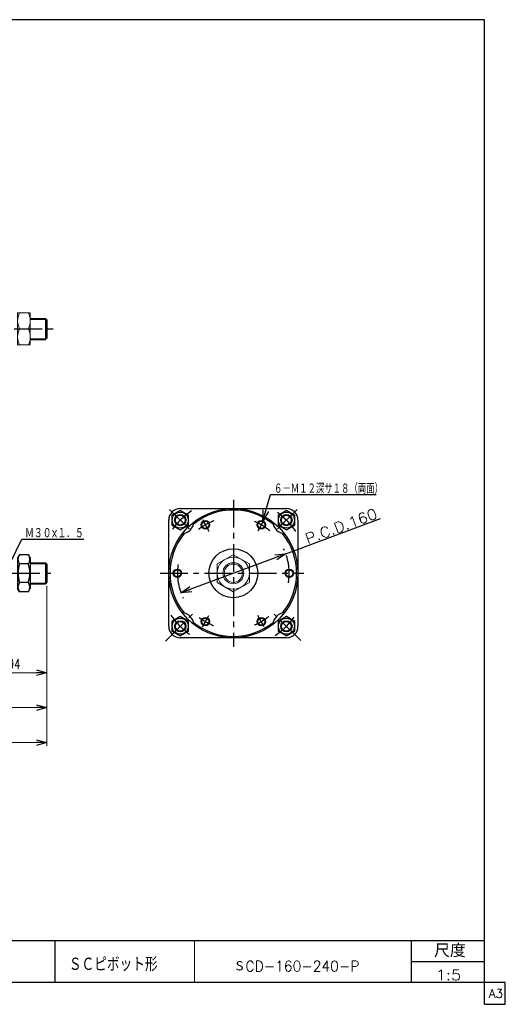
# Model space of a CAD drawing. Header units: millimetres. Extents: x -950 to 1020, y -701 to 709.
# Tile 3 of 3: x 325 to 1020, y -701 to 709. Entities that reach past the tile are written whole.
import ezdxf
from ezdxf.enums import TextEntityAlignment as Align

# ---------------------------------------------------------------- set-up
doc = ezdxf.new("R2010")
doc.units = ezdxf.units.MM
doc.header["$LTSCALE"] = 1.25
doc.linetypes.add('CENTER', pattern=[50.8, 31.75, -6.35, 6.35, -6.35])
doc.layers.add('ZUWAKU', color=7, linetype='Continuous')
doc.styles.add('FdaStyle0', font='txt.shx', dxfattribs={"width": 0.714286, "bigfont": 'bigfont'})
doc.dimstyles.new('DaDimRotatedStyle', dxfattribs={"dimtxt": 15, "dimasz": 15.000009, "dimexe": 5, "dimexo": 5, "dimgap": 5, "dimtad": 3, "dimdsep": 46, "dimtxsty": 'FdaStyle0', "dimblk1": 'OPEN30', "dimblk2": 'OPEN30', "dimsah": 1, "dimcen": 0.09, "dimclrd": 4, "dimclre": 4, "dimclrt": 4, "dimadec": 0, "dimazin": 2, "dimtfac": 1, "dimtdec": 4, "dimtmove": 0, "dimatfit": 0, "dimfxl": 1, "dimarcsym": 0})

# ---------------------------------------------------------------- blocks, each defined once
blk = doc.blocks.new('_OPEN30')
at = {"color": 0, "linetype": 'ByBlock', "lineweight": -2}
for p, q in [((-1, 0.267949), (0, 0)), ((0, 0), (-1, -0.267949)), ((0, 0), (-1, 0))]:
    blk.add_line(p, q, dxfattribs=at)
blk = doc.blocks.new('DC_GROUP_Φ160_5')
at = {"color": 4, "linetype": 'Continuous', "lineweight": 25}
for p, q in [((324.6, -57.5), (322, -62)), ((322, -62), (322, -106)), ((337.4, -57.5), (324.6, -57.5)), ((337.4, -57.5), (340, -62)), ((340, -62), (340, -106)), ((337.4, -70.8), (324.6, -70.8)), ((337.4, -97.3), (324.6, -97.3)), ((324.6, -110.6), (322, -106)), ((337.4, -110.6), (324.6, -110.6)), ((337.4, -110.6), (340, -106))]:
    blk.add_line(p, q, dxfattribs=at)
for centre, radius, start, end in [((334.3, -64.1), 11.8, 145.6111, 214.3889), ((327.7, -64.1), 11.8, 325.6111, 34.3889), ((366.5, -84), 43.9, 162.4111, 197.5889), ((295.5, -84), 43.9, 342.4111, 17.5889), ((334.3, -104), 11.8, 145.6111, 214.3889), ((327.7, -104), 11.8, 325.6111, 34.3889)]:
    blk.add_arc(centre, radius, start, end, dxfattribs=at)
blk = doc.blocks.new('DC_GROUP_Φ160_10')
at = {"color": 4, "linetype": 'Continuous', "lineweight": 13}
for p, q in [((630.7, -57.5), (607.7, -70.8)), ((653.7, -70.8), (630.7, -57.5)), ((607.7, -70.8), (607.7, -97.3)), ((653.7, -97.3), (653.7, -70.8)), ((607.7, -97.3), (630.7, -110.6)), ((630.7, -110.6), (653.7, -97.3))]:
    blk.add_line(p, q, dxfattribs=at)
for radius in [23, 15, 13.1]:
    blk.add_circle((630.7, -84), radius, dxfattribs=at)
blk = doc.blocks.new('DC_GROUP_Φ160_11')
at = {"color": 4, "linetype": 'Continuous', "lineweight": 25}
for p, q in [((706.7, -146.2), (694.7, -153.1)), ((694.7, -153.1), (694.7, -167)), ((718.7, -153.1), (706.7, -146.2)), ((718.7, -167), (718.7, -153.1)), ((694.7, -167), (706.7, -173.9)), ((706.7, -173.9), (718.7, -167))]:
    blk.add_line(p, q, dxfattribs=at)
for radius in [11.5, 8, 7]:
    blk.add_circle((706.7, -160), radius, dxfattribs=at)
blk = doc.blocks.new('DC_GROUP_Φ160_12')
at = {"color": 4, "linetype": 'Continuous', "lineweight": 25}
for p, q in [((554.7, -146.2), (542.7, -153.1)), ((542.7, -153.1), (542.7, -167)), ((566.7, -153.1), (554.7, -146.2)), ((566.7, -167), (566.7, -153.1)), ((542.7, -167), (554.7, -173.9)), ((554.7, -173.9), (566.7, -167))]:
    blk.add_line(p, q, dxfattribs=at)
for radius in [11.5, 8, 7]:
    blk.add_circle((554.7, -160), radius, dxfattribs=at)
blk = doc.blocks.new('DC_GROUP_Φ160_13')
at = {"color": 4, "linetype": 'Continuous', "lineweight": 25}
for p, q in [((554.7, 5.8), (542.7, -1.1)), ((566.7, -1.1), (554.7, 5.8)), ((542.7, -1.1), (542.7, -15)), ((566.7, -15), (566.7, -1.1)), ((542.7, -15), (554.7, -21.9)), ((554.7, -21.9), (566.7, -15))]:
    blk.add_line(p, q, dxfattribs=at)
for radius in [11.5, 8, 7]:
    blk.add_circle((554.7, -8), radius, dxfattribs=at)
blk = doc.blocks.new('DC_GROUP_Φ160_14')
at = {"color": 4, "linetype": 'Continuous', "lineweight": 25}
for p, q in [((706.7, 5.8), (694.7, -1.1)), ((718.7, -1.1), (706.7, 5.8)), ((694.7, -1.1), (694.7, -15)), ((718.7, -15), (718.7, -1.1)), ((694.7, -15), (706.7, -21.9)), ((706.7, -21.9), (718.7, -15))]:
    blk.add_line(p, q, dxfattribs=at)
for radius in [11.5, 8, 7]:
    blk.add_circle((706.7, -8), radius, dxfattribs=at)
blk = doc.blocks.new('DC_GROUP_Φ160_19')
at = {"color": 4, "linetype": 'Continuous', "lineweight": 13}
for p, q in [((340, 288.8), (322, 288.8)), ((322, 288.8), (322, 242.8)), ((340, 242.8), (340, 288.8)), ((324.6, 265.8), (337.4, 265.8)), ((322, 242.8), (340, 242.8))]:
    blk.add_line(p, q, dxfattribs=at)
for centre, start, end in [((348.4, 277.3), 154.1759, 205.8241), ((313.6, 277.3), 334.1759, 25.8241), ((348.4, 254.3), 154.1759, 205.8241), ((313.6, 254.3), 334.1759, 25.8241)]:
    blk.add_arc(centre, 26.4, start, end, dxfattribs=at)
blk = doc.blocks.new('*D42')
at = {"color": 4, "linetype": 'Continuous', "lineweight": 13}
for p, q in [((364, -102), (364, -231.5)), ((270, -179.5), (270, -231.5)), ((270, -226.5), (364, -226.5))]:
    blk.add_line(p, q, dxfattribs=at)
at = {"color": 4, "xscale": 15.00001393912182, "yscale": 14.99994636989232}
for p, rotation in [((270, -226.5), 180), ((364, -226.5), 360)]:
    blk.add_blockref('_OPEN30', p, dxfattribs=dict(at, rotation=rotation))
at = {"color": 4, "insert": (317, -221.5), "char_height": 15, "width": 56.25, "attachment_point": 8, "style": 'FdaStyle0'}
blk.add_mtext('\\T1.00;94', dxfattribs=at)
blk = doc.blocks.new('*D43')
at = {"color": 4, "linetype": 'Continuous', "lineweight": 13}
for p, q in [((364, -102), (364, -281.5)), ((-205, -181.5), (-205, -281.5)), ((-205, -276.5), (364, -276.5))]:
    blk.add_line(p, q, dxfattribs=at)
at = {"color": 4, "xscale": 15.00001393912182, "yscale": 14.99994636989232}
for p, rotation in [((-205, -276.5), 180), ((364, -276.5), 360)]:
    blk.add_blockref('_OPEN30', p, dxfattribs=dict(at, rotation=rotation))
at = {"color": 4, "insert": (79.5, -271.5), "char_height": 15, "width": 37.5, "attachment_point": 8, "style": 'FdaStyle0'}
blk.add_mtext('\\T1.00;B', dxfattribs=at)
blk = doc.blocks.new('*D44')
at = {"color": 4, "linetype": 'Continuous', "lineweight": 13}
for p, q in [((364, -102), (364, -331.5)), ((-275, -143), (-275, -331.5)), ((-275, -326.5), (364, -326.5))]:
    blk.add_line(p, q, dxfattribs=at)
at = {"color": 4, "xscale": 15.00001393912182, "yscale": 14.99994636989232}
for p, rotation in [((-275, -326.5), 180), ((364, -326.5), 360)]:
    blk.add_blockref('_OPEN30', p, dxfattribs=dict(at, rotation=rotation))
at = {"color": 4, "insert": (44.5, -321.5), "char_height": 15, "width": 37.5, "attachment_point": 8, "style": 'FdaStyle0'}
blk.add_mtext('\\T1.00;C', dxfattribs=at)

msp = doc.modelspace()

# ---------------------------------------------------------------- linework, layer by layer
at = {"color": 4, "linetype": 'Continuous', "lineweight": 25}
for p, q in [((340.007, 280.772), (361.996, 280.772)), ((340.007, 279.772), (362.996, 279.772)), ((363.996, 278.772), (361.996, 280.772)), ((361.996, 280.772), (361.996, 250.772)), ((363.996, 278.772), (363.996, 252.772)), ((340.007, 251.772), (362.996, 251.772)), ((340.007, 250.772), (361.996, 250.772)), ((363.996, 252.772), (361.996, 250.772)), ((672.789, -8.923), (684.147, 28.555)), ((684.147, 28.555), (835.113, 28.555)), ((554.714, 8.452), (706.742, 8.452)), ((538.228, -160.062), (538.228, -7.355)), ((705.678, -56.075), (841.291, -5.461)), ((723.228, -8.034), (723.228, -160.062)), ((311.567, -68.836), (327.889, -35.17)), ((327.889, -35.17), (416.535, -35.17)), ((705.678, -56.075), (555.778, -112.021)), ((340.007, -69.048), (361.996, -69.048)), ((340.007, -70.048), (362.996, -70.048)), ((363.996, -71.048), (361.996, -69.048)), ((361.996, -69.048), (361.996, -99.048)), ((363.996, -71.048), (363.996, -97.048)), ((340.007, -98.048), (362.996, -98.048)), ((363.996, -97.048), (361.996, -99.048)), ((340.007, -99.048), (361.996, -99.048)), ((706.742, -176.548), (554.714, -176.548))]:
    msp.add_line(p, q, dxfattribs=at)
at = {"color": 4, "linetype": 'CENTER', "lineweight": 25}
for p, q in [((-317.82, 265.772), (375.985, 265.772)), ((630.728, 21.281), (630.728, -189.377)), ((539.242, 7.439), (572.219, -25.538)), ((722.215, 7.439), (689.238, -25.538)), ((586.438, -7.334), (595.887, -23.702)), ((675.019, -7.334), (665.569, -23.702)), ((-320.854, -84.048), (374.864, -84.048)), ((525.964, -84.048), (731.608, -84.048)), ((533.584, -181.192), (572.219, -142.558)), ((586.438, -160.762), (595.887, -144.394)), ((675.019, -160.762), (665.569, -144.394)), ((727.214, -180.533), (689.238, -142.558))]:
    msp.add_line(p, q, dxfattribs=at)
at = {"color": 4, "linetype": 'Continuous', "lineweight": 25}
for centre, radius in [((630.728, -84.048), 92.5), ((590.728, -14.766), 6), ((590.728, -14.766), 5.05), ((670.728, -14.766), 6), ((670.728, -14.766), 5.05), ((630.728, -84.048), 35), ((550.728, -84.048), 6), ((550.728, -84.048), 5.05), ((710.728, -84.048), 6), ((710.728, -84.048), 5.05), ((590.728, -153.33), 6), ((590.728, -153.33), 5.05), ((670.728, -153.33), 6), ((670.728, -153.33), 5.05)]:
    msp.add_circle(centre, radius, dxfattribs=at)
for centre, radius, start, end in [((554.714, -8.034), 16.5, 90, 180), ((630.728, -84.048), 90.5, 51.122972, 128.877028), ((706.742, -8.034), 16.5, 0, 90), ((554.714, -8.034), 20, 277.250758, 352.749242), ((706.742, -8.034), 20, 187.250758, 262.749242), ((630.728, -84.048), 90.5, 141.122972, 218.877028), ((630.728, -84.048), 90.5, 321.122972, 38.877028), ((554.714, -160.062), 20, 7.250758, 82.749242), ((706.742, -160.062), 20, 97.250758, 172.749242), ((630.728, -84.048), 90.5, 231.122972, 308.877028), ((554.714, -160.062), 16.5, 180, 270), ((706.742, -160.062), 16.5, 270, 0)]:
    msp.add_arc(centre, radius, start, end, dxfattribs=at)
at = {"color": 4, "linetype": 'CENTER', "lineweight": 25}
for radius, start, end in [(107.5, 123.896345, 144.137408), (107.5, 33.896345, 54.137408), (80, 110.556084, 128.428969), (80, 49.326506, 67.76973), (80, 349.929662, 26.015378), (80, 171.176006, 206.449375), (107.5, 213.896345, 234.137408), (80, 232.455597, 249.28731), (80, 292.403146, 309.52965), (107.5, 303.896345, 324.137408)]:
    msp.add_arc((630.728, -84.048), radius, start, end, dxfattribs=at)
at = {"layer": 'ZUWAKU', "color": 5, "linetype": 'Continuous', "lineweight": 25}
for p, q in [((990, 708.633), (-950, 708.633)), ((990, -701.367), (990, 708.633)), ((1020, -670.117), (-950, -670.117)), ((1020, -701.367), (1020, -670.117)), ((990, -701.367), (1020, -701.367))]:
    msp.add_line(p, q, dxfattribs=at)
at = {"layer": 'ZUWAKU', "color": 4, "linetype": 'Continuous', "lineweight": 25}
for p, q in [((35, -610.117), (990, -610.117)), ((375, -610.117), (375, -670.117)), ((885.675, -670.117), (885.675, -610.117)), ((885.675, -640.117), (990, -640.117))]:
    msp.add_line(p, q, dxfattribs=at)
at = {"layer": 'ZUWAKU', "color": 4, "linetype": 'Continuous', "lineweight": 13}
msp.add_line((575, -610.117), (575, -670.117), dxfattribs=at)

# ---------------------------------------------------------------- block references
at = {"linetype": 'Continuous'}
for name in ['DC_GROUP_Φ160_19', 'DC_GROUP_Φ160_13', 'DC_GROUP_Φ160_14', 'DC_GROUP_Φ160_5', 'DC_GROUP_Φ160_10', 'DC_GROUP_Φ160_12', 'DC_GROUP_Φ160_11']:
    msp.add_blockref(name, (0, 0), dxfattribs=at)
at = {"color": 4, "xscale": 15.00001393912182, "yscale": 14.99994636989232}
for p, rotation in [((672.789, -8.923), 253.1401357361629), ((705.678, -56.075), 20.46682914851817), ((555.778, -112.021), 200.4668291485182)]:
    msp.add_blockref('_OPEN30', p, dxfattribs=dict(at, rotation=rotation))

# ---------------------------------------------------------------- texts
at = {"color": 4, "style": 'FdaStyle0'}
for s, width, p, p2 in [('６－Ｍ１２深サ１８（両面）', 0.666667, (688.947, 29.755), (844.947, 29.755)), ('Ｍ３０×１．５', 0.666667, (332.689, -33.97), (416.689, -33.97)), ('ＳCD-160-240-P', 0.818182, (631.252, -654.229), (811.252, -654.229)), ('1:5', 0.8, (920.687, -666.997), (956.687, -666.997))]:
    msp.add_text(s, height=15, dxfattribs=dict(at, width=width)).set_placement(p, p2, align=Align.FIT)
at = {"color": 4, "style": 'FdaStyle0', "width": 0.8}
msp.add_text('P.C.D.160', height=15, rotation=20.466829, dxfattribs=at).set_placement((737.085, -42.58), (838.267, -4.816), align=Align.FIT)
at = {"layer": 'ZUWAKU', "color": 4, "style": 'FdaStyle0'}
for s, height, width, p, p2 in [('尺度', 19, 0.749175, (918.075, -634.017), (963.475, -634.017)), ('ＳＣピボット形', 20, 0.693989, (395.301, -654.055), (522.301, -654.055))]:
    msp.add_text(s, height=height, dxfattribs=dict(at, width=width)).set_placement(p, p2, align=Align.FIT)
at = {"layer": 'ZUWAKU', "color": 7, "style": 'FdaStyle0', "width": 0.8}
msp.add_text('A3', height=12.5, dxfattribs=at).set_placement((996.537, -691.992), (1016.537, -691.992), align=Align.FIT)

# ---------------------------------------------------------------- dimensions: what is measured, and where the dimension line sits
at = {"linetype": 'Continuous', "lineweight": 13}
for base, p1, text, picture, middle in [((363.996, -326.548), (-275.004, -138.038), 'C', '*D44', (44.496, -326.548)), ((363.996, -276.548), (-205.004, -176.548), 'B', '*D43', (79.496, -276.548))]:
    dim = msp.add_linear_dim(base=base, p1=p1, p2=(363.996, -97.048), text=text, dimstyle='DaDimRotatedStyle', override={"dimtxt": 15, "dimasz": 15.000009, "dimexe": 5, "dimexo": 5, "dimgap": 5, "dimtad": 3, "dimtih": 0, "dimtoh": 0, "dimdec": 2, "dimzin": 8, "dimtxsty": 'FdaStyle0', "dimblk1": 'OPEN30', "dimblk2": 'OPEN30', "dimsah": 1, "dimclrd": 4, "dimclre": 4, "dimclrt": 4, "dimazin": 2, "dimtofl": 1, "dimatfit": 0, "dimtolj": 0, "dimtzin": 8}, dxfattribs=at)
    dim.commit()
    dim.dimension.update_dxf_attribs({"geometry": picture, "text_midpoint": middle})
dim = msp.add_linear_dim(base=(363.996, -226.548), p1=(269.996, -174.548), p2=(363.996, -97.048), dimstyle='DaDimRotatedStyle', override={"dimtxt": 15, "dimasz": 15.000009, "dimexe": 5, "dimexo": 5, "dimgap": 5, "dimtad": 3, "dimtih": 0, "dimtoh": 0, "dimdec": 2, "dimzin": 8, "dimtxsty": 'FdaStyle0', "dimblk1": 'OPEN30', "dimblk2": 'OPEN30', "dimsah": 1, "dimclrd": 4, "dimclre": 4, "dimclrt": 4, "dimazin": 2, "dimtofl": 1, "dimatfit": 0, "dimtolj": 0, "dimtzin": 8}, dxfattribs=at)
dim.commit()
dim.dimension.update_dxf_attribs({"geometry": '*D42', "text_midpoint": (316.996, -226.548)})

doc.saveas('drawing.dxf')
